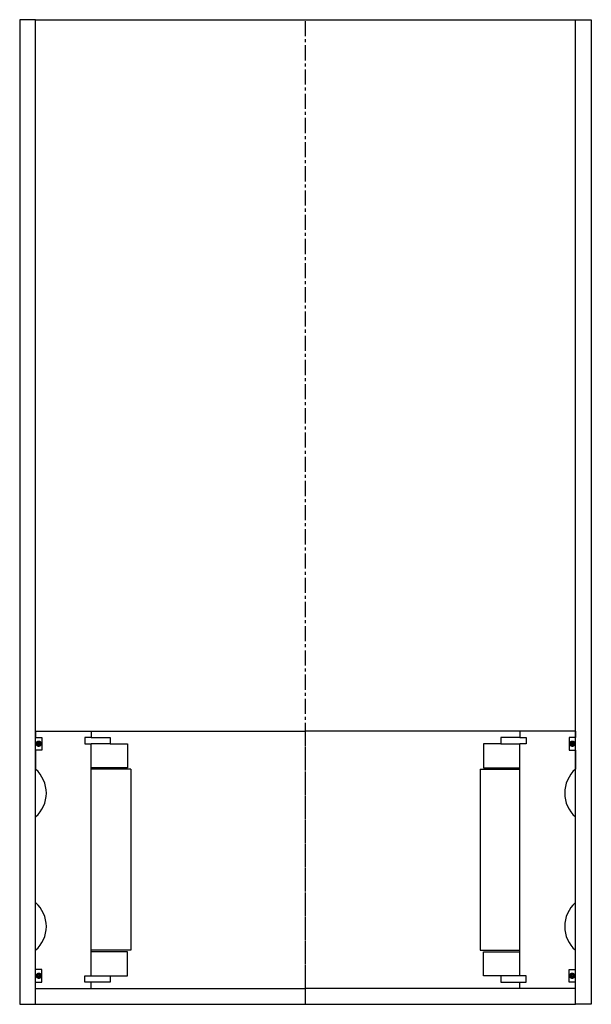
# Model space of a CAD drawing. Extents: x -159 to 21, y -39 to 271.
import ezdxf

# ---------------------------------------------------------------- set-up
doc = ezdxf.new("R2010")
doc.units = 0
doc.header["$LTSCALE"] = 0.15
doc.linetypes.add('CENTER', pattern=[50.8, 31.75, -6.35, 6.35, -6.35])
doc.layers.get('0').update_dxf_attribs({"linetype": 'CONTINUOUS'})
doc.layers.add('CENTER', color=9, linetype='CENTER')

# ---------------------------------------------------------------- blocks, each defined once
blk = doc.blocks.new('6S110180B')
for p, q in [((-85, 40.5), (-67.5, 40.5)), ((-85, 40.5), (-85, 38.5)), ((-67.5, 40.5), (0, 40.5)), ((-67.5, 40.5), (-67.5, 38.5)), ((67.5, 40.5), (0, 40.5)), ((67.5, 40.5), (67.5, 38.5)), ((85, 40.5), (67.5, 40.5)), ((85, 40.5), (85, 38.5)), ((-85, 38.5), (-83, 38.5)), ((-83, 38.5), (-83, 34.5)), ((-67.5, 38.5), (-69.5, 38.5)), ((-69.5, 38.5), (-69.5, 36.5)), ((-67.5, 38.5), (-61.5, 38.5)), ((-61.5, 38.5), (-61.5, 36.5)), ((67.5, 38.5), (61.5, 38.5)), ((61.5, 38.5), (61.5, 36.5)), ((67.5, 38.5), (69.5, 38.5)), ((69.5, 38.5), (69.5, 36.5)), ((85, 38.5), (83, 38.5)), ((83, 38.5), (83, 34.5)), ((-83, 34.5), (-85, 34.5)), ((-85, 34.5), (-85, 28.5)), ((-69.5, 36.5), (-67.5, 36.5)), ((-67.5, -36.5), (-67.5, 36.5)), ((-61.5, 36.5), (-67.5, 36.5)), ((-61.5, 36.5), (-56, 36.5)), ((-56, 36.5), (-56, 29)), ((61.5, 36.5), (56, 36.5)), ((56, 36.5), (56, 29)), ((61.5, 36.5), (67.5, 36.5)), ((69.5, 36.5), (67.5, 36.5)), ((67.5, -36.5), (67.5, 36.5)), ((83, 34.5), (85, 34.5)), ((85, 34.5), (85, 28.5)), ((-56, 29), (-67.5, 29)), ((-55, 28.5), (-67.5, 28.5)), ((-55, 28.5), (-55, -28.5)), ((55, 28.5), (55, -28.5)), ((55, 28.5), (67.5, 28.5)), ((56, 29), (67.5, 29)), ((-85, -13.5), (-85, 13.5)), ((85, -13.5), (85, 13.5)), ((-85, -34.5), (-85, -28.5)), ((-55, -28.5), (-67.5, -28.5)), ((-56, -29), (-67.5, -29)), ((-56, -36.5), (-56, -29)), ((55, -28.5), (67.5, -28.5)), ((56, -36.5), (56, -29)), ((56, -29), (67.5, -29)), ((85, -34.5), (85, -28.5)), ((-83, -34.5), (-85, -34.5)), ((-83, -38.5), (-83, -34.5)), ((-69.5, -38.5), (-69.5, -36.5)), ((-69.5, -36.5), (-67.5, -36.5)), ((-67.5, -36.5), (-61.5, -36.5)), ((-61.5, -36.5), (-61.5, -38.5)), ((-61.5, -36.5), (-56, -36.5)), ((61.5, -36.5), (56, -36.5)), ((67.5, -36.5), (61.5, -36.5)), ((61.5, -36.5), (61.5, -38.5)), ((69.5, -36.5), (67.5, -36.5)), ((69.5, -38.5), (69.5, -36.5)), ((83, -38.5), (83, -34.5)), ((83, -34.5), (85, -34.5)), ((-85, -40.5), (-85, -38.5)), ((-85, -38.5), (-83, -38.5)), ((-67.5, -38.5), (-69.5, -38.5)), ((-67.5, -40.5), (-67.5, -38.5)), ((-61.5, -38.5), (-67.5, -38.5)), ((61.5, -38.5), (67.5, -38.5)), ((67.5, -40.5), (67.5, -38.5)), ((67.5, -38.5), (69.5, -38.5)), ((85, -38.5), (83, -38.5)), ((85, -40.5), (85, -38.5)), ((-85, -40.5), (-67.5, -40.5)), ((-67.5, -40.5), (0, -40.5)), ((67.5, -40.5), (0, -40.5)), ((85, -40.5), (67.5, -40.5))]:
    blk.add_line(p, q)
at = {"const_width": 0.95}
for points in [[(-83.51, 36.54, -1), (-84.56, 36.54, -1)], [(83.51, 36.54, 1), (84.56, 36.54, 1)], [(-83.45, -36.52, -1), (-84.5, -36.52, -1)], [(83.45, -36.52, 1), (84.5, -36.52, 1)]]:
    blk.add_lwpolyline(points, format="xyb", close=True, dxfattribs=at)
for centre, start, end in [((-91.61, 21), 311.4096, 48.5904), ((91.61, 21), 131.4096, 228.5904), ((-91.61, -21), 311.4096, 48.5904), ((91.61, -21), 131.4096, 228.5904)]:
    blk.add_arc(centre, 10, start, end)
at = {"layer": 'CENTER'}
blk.add_line((0, -40.5), (0, 40.5), dxfattribs=at)

msp = doc.modelspace()

# ---------------------------------------------------------------- linework, layer by layer
for p, q in [((-153.66, 271.33), (-158.66, 271.33)), ((-158.66, 271.33), (-158.66, -38.67)), ((-153.66, -38.67), (-153.66, 271.33)), ((-153.66, 271.33), (16.34, 271.33)), ((16.34, -38.67), (16.34, 271.33)), ((16.34, 271.33), (21.34, 271.33)), ((21.34, 271.33), (21.34, -38.67)), ((-158.66, -38.67), (-153.66, -38.67)), ((-153.66, -38.67), (16.34, -38.67)), ((21.34, -38.67), (16.34, -38.67))]:
    msp.add_line(p, q)
at = {"layer": 'CENTER'}
msp.add_line((-68.66, -38.67), (-68.66, 271.33), dxfattribs=at)

# ---------------------------------------------------------------- block references
msp.add_blockref('6S110180B', (-68.66, 6.83))

doc.saveas('drawing.dxf')
